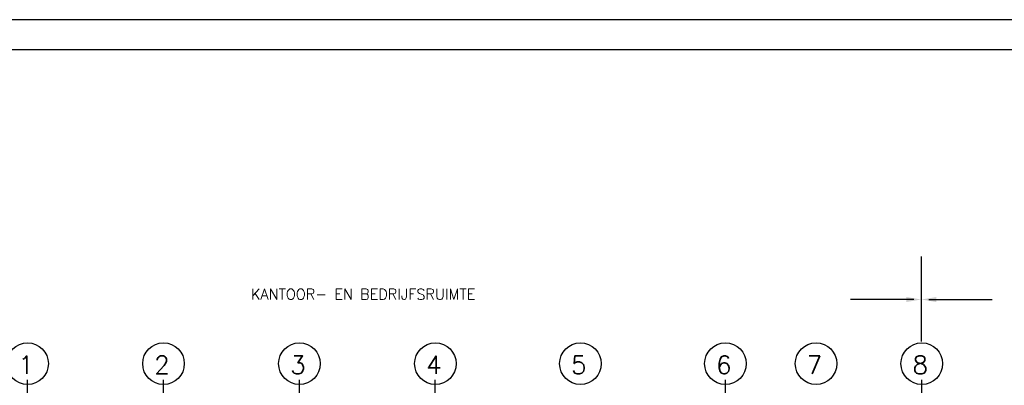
# Model space of a CAD drawing. Extents: x 10 to 84110, y 10 to 59410.
# Tile 7 of 16: x 16764 to 49355, y 47310 to 59410. Entities that reach past the tile are written whole.
import ezdxf
from ezdxf.enums import TextEntityAlignment as Align

# ---------------------------------------------------------------- set-up
doc = ezdxf.new("R2010")
doc.units = 0
doc.header["$LTSCALE"] = 60
doc.header["$MEASUREMENT"] = 0
doc.linetypes.add('DASHDOT', pattern=[25, 12.5, -6.25, 0, -6.25])
for name, color, linetype in [('KADER', 2, 'CONTINUOUS'), ('LAAG25', 4, 'CONTINUOUS'), ('LAAG35', 7, 'CONTINUOUS'), ('LAAG50', 1, 'CONTINUOUS'), ('STRAMIEN', 3, 'DASHDOT')]:
    doc.layers.add(name, color=color, linetype=linetype)
doc.styles.add('ROMANS', font='romans')

# ---------------------------------------------------------------- blocks, each defined once
blk = doc.blocks.new('J')
at = {"layer": 'LAAG35'}
for p, q in [((-250, 6502), (-2348, 6502)), ((250, 6502), (2348, 6502))]:
    blk.add_line(p, q, dxfattribs=at)
blk.add_lwpolyline([(0, 5107), (0, 7926)], dxfattribs=at)
for points in [[(-500, 6585), (-500, 6419), (0, 6502)], [(500, 6419), (500, 6585), (0, 6502)]]:
    blk.add_solid(points, dxfattribs=at)
at = {"layer": 'LAAG35', "style": 'ROMANS'}
blk.add_text('KANTOOR- EN BEDRIJFSRUIMTE', height=350, dxfattribs=at).set_placement((-22191, 6502))

msp = doc.modelspace()

# ---------------------------------------------------------------- linework, layer by layer
at = {"layer": 'KADER', "color": 3}
msp.add_lwpolyline([(10, 10), (84110, 10), (84110, 10), (84110, 59410), (10, 59410)], close=True, dxfattribs=at)
at = {"layer": 'KADER'}
msp.add_lwpolyline([(1010, 1010), (83110, 1010), (83110, 1010), (83110, 58410), (1010, 58410)], close=True, dxfattribs=at)
at = {"layer": 'STRAMIEN'}
for p, q in [((17010, 47487), (17010, 15193)), ((21510, 47487), (21510, 15158)), ((26010, 47487), (26010, 15193)), ((30510, 47487), (30510, 15193)), ((40110, 47487), (40110, 15193)), ((46610, 47487), (46610, 15193))]:
    msp.add_line(p, q, dxfattribs=at)
at = {"layer": 'STRAMIEN', "linetype": 'Continuous'}
for centre in [(17024, 48026), (21524, 48026), (26024, 48026), (30524, 48026), (35324, 48026), (40124, 48026), (43124, 48026), (46624, 48026)]:
    msp.add_circle(centre, 689, dxfattribs=at)

# ---------------------------------------------------------------- block references
at = {"layer": 'LAAG25'}
msp.add_blockref('J', (46610, 43647), dxfattribs=at)

# ---------------------------------------------------------------- texts
at = {"layer": 'LAAG50', "style": 'ROMANS'}
for s, p in [('1', (16973, 47684)), ('2', (21473, 47684)), ('3', (25973, 47684)), ('4', (30473, 47684)), ('5', (35273, 47684)), ('6', (40073, 47684)), ('7', (43073, 47684)), ('8', (46573, 47684))]:
    msp.add_text(s, height=600, dxfattribs=at).set_placement(p, align=Align.CENTER)

doc.saveas('drawing.dxf')
